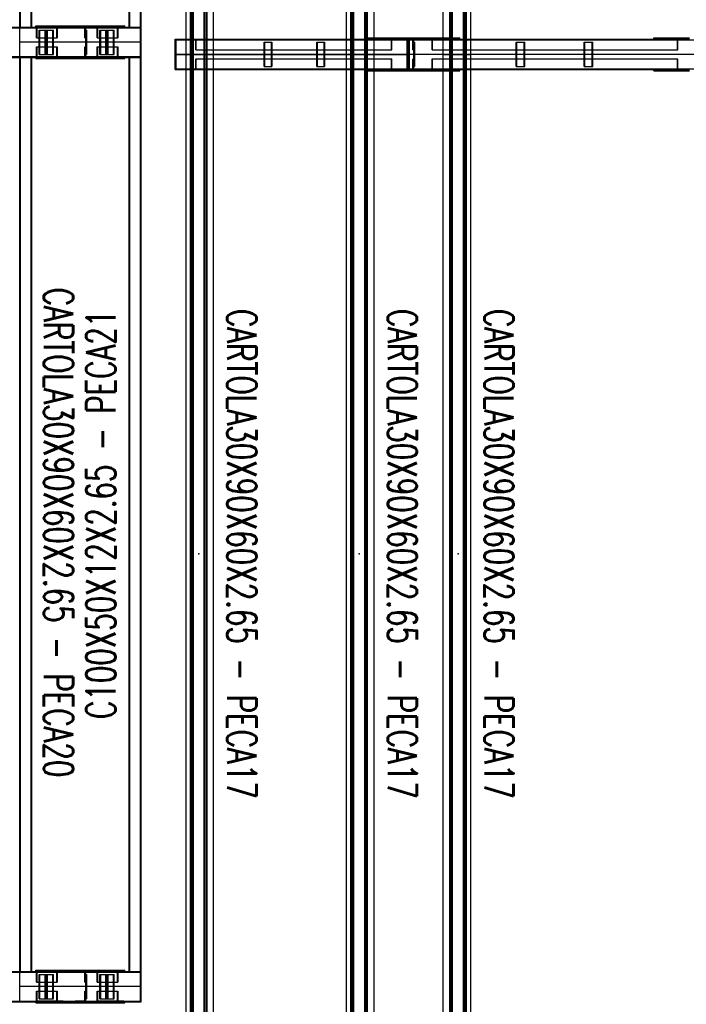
# Model space of a CAD drawing. Header units: feet. Extents: x -13577 to 173285, y -65833 to 34873.
# Tile 47 of 127: x 7713 to 10457, y 5968 to 10021. Entities that reach past the tile are written whole.
import ezdxf
from ezdxf.enums import TextEntityAlignment as Align

# ---------------------------------------------------------------- set-up
doc = ezdxf.new("R2010")
doc.units = ezdxf.units.FT
doc.header["$LTSCALE"] = 10
doc.header["$MEASUREMENT"] = 0
doc.linetypes.add('HIDDEN', pattern=[0.375, 0.25, -0.125])
doc.layers.get('0').update_dxf_attribs({"linetype": 'CONTINUOUS'})
for name, color, linetype in [('FORIR', 4, 'CONTINUOUS'), ('G', 3, 'CONTINUOUS'), ('TR', 6, 'HIDDEN'), ('TXT1', 7, 'CONTINUOUS')]:
    doc.layers.add(name, color=color, linetype=linetype)
doc.styles.add('1', font='romans.shx', dxfattribs={"width": 0.7, "height": 50})

# ---------------------------------------------------------------- blocks, each defined once
blk = doc.blocks.new('3D_INFOM')
blk.add_point((0, 0))
at = {"layer": 'FORIR', "flags": 1}
for tag, p in [('MARK', (7.55, -4.31)), ('NUM_DIS', (7.55, -11.68)), ('NOT_PEZ', (45.73, -11.68)), ('QTA_PEZ', (7.55, -18.55)), ('TIP_PEZ', (45.73, -18.55)), ('TRA_PEZ', (7.55, -26.33)), ('COS_PEZ', (45.73, -26.33)), ('DES_PEZ', (7.55, -33.75))]:
    blk.add_attdef(tag, p, '', height=5, dxfattribs=at)

msp = doc.modelspace()

# ---------------------------------------------------------------- linework, layer by layer
for p, q in [((7963.2, 9928.7), (7713.2, 9928.7)), ((8213.2, 9928.7), (7713.2, 9928.7)), ((8213.2, 9928.7), (7713.2, 9928.7)), ((7963.2, 9928.7), (7963.2, 9928.7)), ((8213.2, 9928.7), (7963.2, 9928.7)), ((9313.2, 9878.7), (8354.3, 9878.7)), ((9313.2, 9878.7), (8354.3, 9878.7)), ((8354.3, 9878.7), (9313.2, 9878.7)), ((9313.2, 9878.7), (9313.2, 9878.7)), ((10525.7, 9878.7), (9313.2, 9878.7)), ((14163.2, 9878.7), (9313.2, 9878.7)), ((14163.2, 9878.7), (9313.2, 9878.7)), ((7963.2, 6041.2), (7713.2, 6041.2)), ((8213.2, 6041.2), (7713.2, 6041.2)), ((8213.2, 6041.2), (7713.2, 6041.2)), ((7963.2, 6041.2), (7963.2, 6041.2)), ((8213.2, 6041.2), (7963.2, 6041.2))]:
    msp.add_line(p, q)
at = {"layer": 'G'}
for p, q in [((7713.2, 5978.7), (7713.2, 13878.7)), ((8213.2, 5978.7), (8213.2, 13878.7)), ((8397.8, 9878.7), (8397.8, 13856.2)), ((8416, 9878.7), (8416, 13856.2)), ((8475.7, 9878.7), (8475.7, 13856.2)), ((8484.4, 5766.2), (8484.4, 13856.2)), ((8511.2, 5766.2), (8511.2, 13856.2)), ((9058.2, 9878.7), (9058.2, 13856.2)), ((9076.4, 9878.7), (9076.4, 13856.2)), ((9136.1, 9878.7), (9136.1, 13856.2)), ((9144.8, 5766.2), (9144.8, 13856.2)), ((9171.6, 5766.2), (9171.6, 13856.2)), ((9456.5, 5766.2), (9456.5, 13856.2)), ((9456.8, 5766.2), (9456.8, 13856.2)), ((9483.7, 5766.2), (9483.7, 13856.2)), ((9492.3, 9878.7), (9492.3, 13856.2)), ((9552, 9878.7), (9552, 13856.2)), ((9570.2, 9878.7), (9570.2, 13856.2)), ((8511.5, 9941.2), (8511.5, 13793.7)), ((9171.9, 9941.2), (9171.9, 13793.7)), ((7763.2, 9991.2), (7763.2, 13753.7)), ((8163.2, 9988.2), (8163.2, 13756.7)), ((7670.9, 9991.2), (8213.2, 9991.2)), ((7714.2, 9866.2), (7714.2, 9991.2)), ((7780.2, 9991.2), (7780.2, 9996.2)), ((7780.2, 9996.2), (8146.2, 9996.2)), ((7990.2, 9991.2), (7990.2, 9996.2)), ((8146.2, 9991.2), (8146.2, 9996.2)), ((8163.2, 9988.2), (8210.2, 9988.2)), ((8210.2, 9869.2), (8210.2, 9988.2)), ((8353.3, 9816.2), (8353.3, 9941.2)), ((8353.3, 9941.2), (8397.8, 9941.2)), ((8424.7, 9941.2), (9058.2, 9941.2)), ((9085.1, 9941.2), (9456.5, 9941.2)), ((9171.9, 9946.2), (9456.5, 9946.2)), ((9308.2, 9816.2), (9308.2, 9941.2)), ((9308.5, 9819.3), (9308.5, 9938.2)), ((9308.5, 9938.2), (9317.9, 9938.2)), ((9308.5, 9938), (9317.9, 9938)), ((9313.2, 9938.2), (9313.2, 9946.2)), ((9313.2, 9819.4), (9313.2, 9938)), ((9317.9, 9819.3), (9317.9, 9938.2)), ((9318.2, 9816.2), (9318.2, 9941.2)), ((9570.2, 9941.2), (10470, 9941.2)), ((10322.9, 9941.2), (10322.9, 9946.2)), ((10322.9, 9946.2), (10470, 9946.2)), ((10337.8, 9941.2), (10337.8, 9946.2)), ((7670.9, 9866.2), (8213.2, 9866.2)), ((7763.2, 6103.7), (7763.2, 9866.2)), ((7780.2, 9861.2), (7780.2, 9866.2)), ((7780.2, 9861.2), (8146.2, 9861.2)), ((7990.2, 9861.2), (7990.2, 9866.2)), ((8146.2, 9861.2), (8146.2, 9866.2)), ((8163.2, 6100.7), (8163.2, 9869.2)), ((8163.2, 9869.2), (8210.2, 9869.2)), ((8397.8, 9878.7), (8475.7, 9878.7)), ((8397.8, 5766.2), (8397.8, 9878.7)), ((8416, 5766.2), (8416, 9878.7)), ((8475.7, 9878.7), (8484.4, 9878.7)), ((8475.7, 9878.7), (8511.2, 9878.7)), ((8475.7, 5766.2), (8475.7, 9878.7)), ((8511.2, 9878.7), (8511.5, 9878.7)), ((8511.2, 9878.7), (8511.5, 9878.7)), ((9058.2, 741.2), (9058.2, 9878.7)), ((9058.2, 9878.7), (9136.1, 9878.7)), ((9076.4, 5766.2), (9076.4, 9878.7)), ((9136.1, 9878.7), (9144.8, 9878.7)), ((9136.1, 9878.7), (9171.6, 9878.7)), ((9136.1, 5766.2), (9136.1, 9878.7)), ((9171.6, 9878.7), (9171.9, 9878.7)), ((9171.6, 9878.7), (9171.9, 9878.7)), ((9456.5, 9878.7), (9570.2, 9878.7)), ((9456.5, 9878.7), (9456.8, 9878.7)), ((9456.8, 9878.7), (9483.7, 9878.7)), ((9483.7, 9878.7), (9492.3, 9878.7)), ((9492.3, 9878.7), (9552, 9878.7)), ((9492.3, 5766.2), (9492.3, 9878.7)), ((9552, 9878.7), (9570.2, 9878.7)), ((9552, 5766.2), (9552, 9878.7)), ((9570.2, 741.2), (9570.2, 9878.7)), ((8353.3, 9816.2), (8397.8, 9816.2)), ((8424.7, 9816.2), (9058.2, 9816.2)), ((8511.5, 5828.7), (8511.5, 9816.2)), ((9085.1, 9816.2), (9456.5, 9816.2)), ((9171.9, 5828.7), (9171.9, 9816.2)), ((9171.9, 9811.2), (9456.5, 9811.2)), ((9308.5, 9819.4), (9317.9, 9819.4)), ((9308.5, 9819.3), (9317.9, 9819.3)), ((9313.2, 9811.2), (9313.2, 9819.3)), ((9570.2, 9816.2), (10470, 9816.2)), ((10322.9, 9811.2), (10322.9, 9816.2)), ((10322.9, 9811.2), (10470, 9811.2)), ((10337.8, 9811.2), (10337.8, 9816.2)), ((7670.9, 6103.7), (8213.2, 6103.7)), ((7714.2, 5978.7), (7714.2, 6103.7)), ((7780.2, 6103.7), (7780.2, 6108.7)), ((7780.2, 6108.7), (8146.2, 6108.7)), ((7990.2, 6103.7), (7990.2, 6108.7)), ((8146.2, 6103.7), (8146.2, 6108.7)), ((8163.2, 6100.7), (8210.2, 6100.7)), ((8210.2, 5981.7), (8210.2, 6100.7)), ((3813.2, 5978.7), (8213.2, 5978.7)), ((7780.2, 5973.7), (7780.2, 5978.7)), ((7780.2, 5973.7), (8146.2, 5973.7)), ((7990.2, 5973.7), (7990.2, 5978.7)), ((8146.2, 5973.7), (8146.2, 5978.7)), ((8163.2, 5978.7), (8163.2, 5981.7)), ((8163.2, 5981.7), (8210.2, 5981.7))]:
    msp.add_line(p, q, dxfattribs=at)
at = {"layer": 'TR'}
for p, q in [((8398.1, 9878.7), (8398.1, 13856.2)), ((8419.3, 9878.7), (8419.3, 13856.2)), ((8424.7, 9878.7), (8424.7, 13856.2)), ((8428, 9878.7), (8428, 13856.2)), ((8473, 5766.2), (8473, 13856.2)), ((8481.6, 5766.2), (8481.6, 13856.2)), ((9058.5, 9878.7), (9058.5, 13856.2)), ((9079.7, 9878.7), (9079.7, 13856.2)), ((9085.1, 9878.7), (9085.1, 13856.2)), ((9088.4, 9878.7), (9088.4, 13856.2)), ((9133.4, 5766.2), (9133.4, 13856.2)), ((9142, 741.2), (9142, 13856.2)), ((9486.4, 741.2), (9486.4, 13856.2)), ((9495.1, 5766.2), (9495.1, 13856.2)), ((9540.1, 9878.7), (9540.1, 13856.2)), ((9543.4, 9878.7), (9543.4, 13856.2)), ((9548.7, 9878.7), (9548.7, 13856.2)), ((9569.9, 9878.7), (9569.9, 13856.2)), ((7715.9, 9991.2), (7715.9, 13753.7)), ((7760.6, 9991.2), (7760.6, 13753.7)), ((8165.9, 9991.2), (8165.9, 13753.7)), ((8210.6, 9991.2), (8210.6, 13753.7)), ((6017.8, 9988.2), (8163.2, 9988.2)), ((7713.9, 9869.2), (7713.9, 9988.2)), ((7782.7, 9947.2), (7782.7, 9991.2)), ((7784.7, 9988), (7893.7, 9988)), ((7784.7, 9947.2), (7784.7, 9988)), ((7793.6, 9878.7), (7793.6, 9978.7)), ((7793.6, 9978.7), (7852.2, 9978.7)), ((7796.8, 9878.7), (7796.8, 9978.7)), ((7810.2, 9988), (7810.2, 9991.2)), ((7817.8, 9878.7), (7817.8, 9978.7)), ((7821, 9878.7), (7821, 9978.7)), ((7824.9, 9878.7), (7824.9, 9978.7)), ((7828, 9878.7), (7828, 9978.7)), ((7849.1, 9878.7), (7849.1, 9978.7)), ((7852.2, 9878.7), (7852.2, 9978.7)), ((7866.3, 9947.2), (7866.3, 9991.2)), ((7868.3, 9947.2), (7868.3, 9988)), ((7893.7, 9988), (7893.7, 9991.2)), ((7936.2, 9991.2), (7936.2, 9996.2)), ((7941.2, 9988), (7941.2, 9991.2)), ((7941.2, 9988), (7982, 9988)), ((7982, 9947.2), (7982, 9988)), ((7985.2, 9866.2), (7985.2, 9991.2)), ((7985.2, 9978.7), (7990.2, 9978.7)), ((7990.2, 9878.7), (7990.2, 9978.7)), ((8032.7, 9947.2), (8032.7, 9991.2)), ((8034.7, 9988), (8143.7, 9988)), ((8034.7, 9947.2), (8034.7, 9988)), ((8043.6, 9878.7), (8043.6, 9978.7)), ((8043.6, 9978.7), (8102.2, 9978.7)), ((8046.8, 9878.7), (8046.8, 9978.7)), ((8060.2, 9988), (8060.2, 9991.2)), ((8067.8, 9878.7), (8067.8, 9978.7)), ((8071, 9878.7), (8071, 9978.7)), ((8074.9, 9878.7), (8074.9, 9978.7)), ((8078, 9878.7), (8078, 9978.7)), ((8099.1, 9878.7), (8099.1, 9978.7)), ((8102.2, 9878.7), (8102.2, 9978.7)), ((8116.3, 9947.2), (8116.3, 9991.2)), ((8118.3, 9947.2), (8118.3, 9988)), ((8143.7, 9988), (8143.7, 9991.2)), ((8210.2, 9988.2), (8213.2, 9988.2)), ((7782.7, 9947.2), (7868.3, 9947.2)), ((7982, 9947.2), (7985.2, 9947.2)), ((8032.7, 9947.2), (8118.3, 9947.2)), ((8353.6, 9819.3), (8353.6, 9938.2)), ((8353.6, 9938.2), (9308.5, 9938.2)), ((8354.3, 9816.2), (8354.3, 9941.2)), ((8357.4, 9819.3), (8357.4, 9938.2)), ((8358.3, 9938.2), (8358.3, 9941.2)), ((8397.8, 9941.2), (8424.7, 9941.2)), ((8404.3, 9938.2), (8404.3, 9941.2)), ((8412.1, 9938), (8412.1, 9941.2)), ((8412.1, 9938), (9243.4, 9938)), ((8438, 9897.2), (8438, 9938)), ((8440, 9897.2), (8440, 9941.2)), ((8511.5, 9816.2), (8511.5, 9941.2)), ((9058.2, 9941.2), (9085.1, 9941.2)), ((9135.2, 9946.2), (9171.9, 9946.2)), ((9135.2, 9941.2), (9135.2, 9946.2)), ((9161, 9941.2), (9161, 9946.2)), ((9164, 9941.2), (9164, 9946.2)), ((9171.9, 9816.2), (9171.9, 9941.2)), ((9217.4, 9938), (9217.4, 9941.2)), ((9243.4, 9897.2), (9243.4, 9938)), ((9245.4, 9897.2), (9245.4, 9941.2)), ((9286.2, 9941.2), (9286.2, 9946.2)), ((9291.2, 9938), (9291.2, 9941.2)), ((9291.2, 9938), (9308.5, 9938)), ((9313.2, 9938.2), (9313.2, 9938)), ((9317.9, 9938.2), (14813.2, 9938.2)), ((9317.9, 9938), (9332, 9938)), ((9332, 9897.2), (9332, 9938)), ((9335.2, 9816.2), (9335.2, 9941.2)), ((9340.2, 9941.2), (9340.2, 9946.2)), ((9411.1, 9897.2), (9411.1, 9941.2)), ((9412.8, 9897.2), (9412.8, 9938)), ((9412.8, 9938), (10444, 9938)), ((9434.6, 9938), (9434.6, 9941.2)), ((9456.5, 9946.2), (9524.2, 9946.2)), ((9456.5, 9941.2), (9570.2, 9941.2)), ((9462.5, 9941.2), (9462.5, 9946.2)), ((9465.5, 9941.2), (9465.5, 9946.2)), ((9524.2, 9941.2), (9524.2, 9946.2)), ((10420.6, 9897.2), (10420.6, 9941.2)), ((10422.3, 9897.2), (10422.3, 9938)), ((10444, 9938), (10444, 9941.2)), ((7782.7, 9866.2), (7782.7, 9910.2)), ((7782.7, 9910.2), (7868.3, 9910.2)), ((7784.7, 9869.4), (7784.7, 9910.2)), ((7866.3, 9866.2), (7866.3, 9910.2)), ((7868.3, 9869.4), (7868.3, 9910.2)), ((7982, 9869.4), (7982, 9910.2)), ((7982, 9910.2), (7985.2, 9910.2)), ((8032.7, 9866.2), (8032.7, 9910.2)), ((8032.7, 9910.2), (8118.3, 9910.2)), ((8034.7, 9869.4), (8034.7, 9910.2)), ((8116.3, 9866.2), (8116.3, 9910.2)), ((8118.3, 9869.4), (8118.3, 9910.2)), ((8438, 9897.2), (9245.4, 9897.2)), ((8718.8, 9928.7), (8752.9, 9928.7)), ((8718.8, 9828.7), (8718.8, 9928.7)), ((8722, 9828.7), (8722, 9928.7)), ((8749.7, 9828.7), (8749.7, 9928.7)), ((8752.9, 9828.7), (8752.9, 9928.7)), ((8935.8, 9928.7), (8969.8, 9928.7)), ((8935.8, 9828.7), (8935.8, 9928.7)), ((8938.9, 9828.7), (8938.9, 9928.7)), ((8966.7, 9828.7), (8966.7, 9928.7)), ((8969.8, 9828.7), (8969.8, 9928.7)), ((9332, 9897.2), (9335.2, 9897.2)), ((9335.2, 9928.7), (9340.2, 9928.7)), ((9340.2, 9828.7), (9340.2, 9928.7)), ((9411.1, 9897.2), (10422.3, 9897.2)), ((9756.2, 9928.7), (9792.7, 9928.7)), ((9756.2, 9828.7), (9756.2, 9928.7)), ((9758.9, 9828.7), (9758.9, 9928.7)), ((9790.1, 9828.7), (9790.1, 9928.7)), ((9792.7, 9828.7), (9792.7, 9928.7)), ((10036.3, 9928.7), (10072.8, 9928.7)), ((10036.3, 9828.7), (10036.3, 9928.7)), ((10039, 9828.7), (10039, 9928.7)), ((10070.1, 9828.7), (10070.1, 9928.7)), ((10072.8, 9828.7), (10072.8, 9928.7)), ((6017.8, 9869.2), (8163.2, 9869.2)), ((7715.9, 6103.7), (7715.9, 9866.2)), ((7760.6, 6103.7), (7760.6, 9866.2)), ((7784.7, 9869.4), (7893.7, 9869.4)), ((7793.6, 9878.7), (7852.2, 9878.7)), ((7810.2, 9866.2), (7810.2, 9869.4)), ((7893.7, 9866.2), (7893.7, 9869.4)), ((7936.2, 9861.2), (7936.2, 9866.2)), ((7941.2, 9866.2), (7941.2, 9869.4)), ((7941.2, 9869.4), (7982, 9869.4)), ((7985.2, 9878.7), (7990.2, 9878.7)), ((8034.7, 9869.4), (8143.7, 9869.4)), ((8043.6, 9878.7), (8102.2, 9878.7)), ((8060.2, 9866.2), (8060.2, 9869.4)), ((8143.7, 9866.2), (8143.7, 9869.4)), ((8165.9, 6103.7), (8165.9, 9866.2)), ((8210.2, 9869.2), (8213.2, 9869.2)), ((8210.6, 6103.7), (8210.6, 9866.2)), ((8397.8, 9878.7), (8398.1, 9878.7)), ((8398.1, 5766.2), (8398.1, 9878.7)), ((8416, 9878.7), (8428, 9878.7)), ((8419.3, 5766.2), (8419.3, 9878.7)), ((8424.7, 5766.2), (8424.7, 9878.7)), ((8428, 5766.2), (8428, 9878.7)), ((8438, 9860.2), (9245.4, 9860.2)), ((8438, 9819.4), (8438, 9860.2)), ((8440, 9816.2), (8440, 9860.2)), ((8473, 9878.7), (8475.7, 9878.7)), ((8475.7, 9878.7), (8475.7, 9878.7)), ((8511.2, 9878.7), (8511.2, 9878.7)), ((9058.2, 9878.7), (9058.5, 9878.7)), ((9058.5, 741.2), (9058.5, 9878.7)), ((9076.4, 9878.7), (9088.4, 9878.7)), ((9079.7, 5766.2), (9079.7, 9878.7)), ((9085.1, 5766.2), (9085.1, 9878.7)), ((9088.4, 5766.2), (9088.4, 9878.7)), ((9133.4, 9878.7), (9136.1, 9878.7)), ((9136.1, 9878.7), (9136.1, 9878.7)), ((9171.6, 9878.7), (9171.6, 9878.7)), ((9243.4, 9819.4), (9243.4, 9860.2)), ((9245.4, 9816.2), (9245.4, 9860.2)), ((9332, 9819.4), (9332, 9860.2)), ((9332, 9860.2), (9335.2, 9860.2)), ((9411.1, 9816.2), (9411.1, 9860.2)), ((9411.1, 9860.2), (10422.3, 9860.2)), ((9412.8, 9819.4), (9412.8, 9860.2)), ((9456.5, 9878.7), (9456.8, 9878.7)), ((9483.7, 9878.7), (9486.4, 9878.7)), ((9492.3, 9878.7), (9495.1, 9878.7)), ((9540.1, 9878.7), (9552, 9878.7)), ((9540.1, 5766.2), (9540.1, 9878.7)), ((9543.4, 5766.2), (9543.4, 9878.7)), ((9548.7, 5766.2), (9548.7, 9878.7)), ((9552, 9878.7), (9552, 9878.7)), ((9569.9, 741.2), (9569.9, 9878.7)), ((9569.9, 9878.7), (9570.2, 9878.7)), ((10420.6, 9816.2), (10420.6, 9860.2)), ((10422.3, 9819.4), (10422.3, 9860.2)), ((8353.6, 9819.3), (9308.5, 9819.3)), ((8358.3, 9816.2), (8358.3, 9819.3)), ((8397.8, 9816.2), (8424.7, 9816.2)), ((8404.3, 9816.2), (8404.3, 9819.3)), ((8412.1, 9819.4), (9243.4, 9819.4)), ((8412.1, 9816.2), (8412.1, 9819.4)), ((8718.8, 9828.7), (8752.9, 9828.7)), ((8935.8, 9828.7), (8969.8, 9828.7)), ((9058.2, 9816.2), (9085.1, 9816.2)), ((9135.2, 9811.2), (9135.2, 9816.2)), ((9135.2, 9811.2), (9171.9, 9811.2)), ((9161, 9811.2), (9161, 9816.2)), ((9164, 9811.2), (9164, 9816.2)), ((9217.4, 9816.2), (9217.4, 9819.4)), ((9286.2, 9811.2), (9286.2, 9816.2)), ((9291.2, 9819.4), (9308.5, 9819.4)), ((9291.2, 9816.2), (9291.2, 9819.4)), ((9313.2, 9819.3), (9313.2, 9819.4)), ((9317.9, 9819.4), (9332, 9819.4)), ((9317.9, 9819.3), (14813.2, 9819.3)), ((9335.2, 9828.7), (9340.2, 9828.7)), ((9340.2, 9811.2), (9340.2, 9816.2)), ((9412.8, 9819.4), (10444, 9819.4)), ((9434.6, 9816.2), (9434.6, 9819.4)), ((9456.5, 9816.2), (9570.2, 9816.2)), ((9456.5, 9811.2), (9524.2, 9811.2)), ((9462.5, 9811.2), (9462.5, 9816.2)), ((9465.5, 9811.2), (9465.5, 9816.2)), ((9524.2, 9811.2), (9524.2, 9816.2)), ((9756.2, 9828.7), (9792.7, 9828.7)), ((10036.3, 9828.7), (10072.8, 9828.7)), ((10444, 9816.2), (10444, 9819.4)), ((6017.8, 6100.7), (8163.2, 6100.7)), ((7713.9, 5981.7), (7713.9, 6100.7)), ((7782.7, 6059.7), (7782.7, 6103.7)), ((7784.7, 6100.5), (7893.7, 6100.5)), ((7784.7, 6059.7), (7784.7, 6100.5)), ((7793.6, 5991.2), (7793.6, 6091.2)), ((7793.6, 6091.2), (7852.2, 6091.2)), ((7796.8, 5991.2), (7796.8, 6091.2)), ((7810.2, 6100.5), (7810.2, 6103.7)), ((7817.8, 5991.2), (7817.8, 6091.2)), ((7821, 5991.2), (7821, 6091.2)), ((7824.9, 5991.2), (7824.9, 6091.2)), ((7828, 5991.2), (7828, 6091.2)), ((7849.1, 5991.2), (7849.1, 6091.2)), ((7852.2, 5991.2), (7852.2, 6091.2)), ((7866.3, 6059.7), (7866.3, 6103.7)), ((7868.3, 6059.7), (7868.3, 6100.5)), ((7893.7, 6100.5), (7893.7, 6103.7)), ((7936.2, 6103.7), (7936.2, 6108.7)), ((7941.2, 6100.5), (7941.2, 6103.7)), ((7941.2, 6100.5), (7982, 6100.5)), ((7982, 6059.7), (7982, 6100.5)), ((7985.2, 5978.7), (7985.2, 6103.7)), ((7985.2, 6091.2), (7990.2, 6091.2)), ((7990.2, 5991.2), (7990.2, 6091.2)), ((8032.7, 6059.7), (8032.7, 6103.7)), ((8034.7, 6100.5), (8143.7, 6100.5)), ((8034.7, 6059.7), (8034.7, 6100.5)), ((8043.6, 5991.2), (8043.6, 6091.2)), ((8043.6, 6091.2), (8102.2, 6091.2)), ((8046.8, 5991.2), (8046.8, 6091.2)), ((8060.2, 6100.5), (8060.2, 6103.7)), ((8067.8, 5991.2), (8067.8, 6091.2)), ((8071, 5991.2), (8071, 6091.2)), ((8074.9, 5991.2), (8074.9, 6091.2)), ((8078, 5991.2), (8078, 6091.2)), ((8099.1, 5991.2), (8099.1, 6091.2)), ((8102.2, 5991.2), (8102.2, 6091.2)), ((8116.3, 6059.7), (8116.3, 6103.7)), ((8118.3, 6059.7), (8118.3, 6100.5)), ((8143.7, 6100.5), (8143.7, 6103.7)), ((8210.2, 6100.7), (8213.2, 6100.7)), ((7782.7, 6059.7), (7868.3, 6059.7)), ((7982, 6059.7), (7985.2, 6059.7)), ((8032.7, 6059.7), (8118.3, 6059.7)), ((7782.7, 6022.7), (7868.3, 6022.7)), ((7782.7, 5978.7), (7782.7, 6022.7)), ((7784.7, 5981.9), (7784.7, 6022.7)), ((7866.3, 5978.7), (7866.3, 6022.7)), ((7868.3, 5981.9), (7868.3, 6022.7)), ((7982, 6022.7), (7985.2, 6022.7)), ((7982, 5981.9), (7982, 6022.7)), ((8032.7, 5978.7), (8032.7, 6022.7)), ((8032.7, 6022.7), (8118.3, 6022.7)), ((8034.7, 5981.9), (8034.7, 6022.7)), ((8116.3, 5978.7), (8116.3, 6022.7)), ((8118.3, 5981.9), (8118.3, 6022.7)), ((6017.8, 5981.7), (8163.2, 5981.7)), ((7784.7, 5981.9), (7893.7, 5981.9)), ((7793.6, 5991.2), (7852.2, 5991.2)), ((7810.2, 5978.7), (7810.2, 5981.9)), ((7893.7, 5978.7), (7893.7, 5981.9)), ((7936.2, 5973.7), (7936.2, 5978.7)), ((7941.2, 5978.7), (7941.2, 5981.9)), ((7941.2, 5981.9), (7982, 5981.9)), ((7985.2, 5991.2), (7990.2, 5991.2)), ((8034.7, 5981.9), (8143.7, 5981.9)), ((8043.6, 5991.2), (8102.2, 5991.2)), ((8060.2, 5978.7), (8060.2, 5981.9)), ((8143.7, 5978.7), (8143.7, 5981.9)), ((8210.2, 5981.7), (8213.2, 5981.7))]:
    msp.add_line(p, q, dxfattribs=at)

# ---------------------------------------------------------------- block references
at = {"xscale": 10, "yscale": 10, "zscale": 10}
for p in [(7714.6, 7984.9), (8164.6, 7984.9), (8450.3, 7822.5), (9110.7, 7822.5), (9517.7, 7822.5)]:
    msp.add_blockref('3D_INFOM', p, dxfattribs=at)

# ---------------------------------------------------------------- texts
at = {"layer": 'TXT1', "color": 7, "style": '1', "width": 0.7}
for s, rotation, p in [('CARTOLA30X90X60X2.65 - PECA20', 270, (7777.2, 7910.1)), ('CARTOLA30X90X60X2.65 - PECA17', 270, (8531.5, 7822.5)), ('CARTOLA30X90X60X2.65 - PECA17', 270, (9191.9, 7822.5)), ('CARTOLA30X90X60X2.65 - PECA17', 270, (9590.2, 7822.5)), ('C100X50X12X2.65 - PECA21', 90, (8143.2, 7984.9))]:
    msp.add_text(s, height=120, rotation=rotation, dxfattribs=at).set_placement(p, align=Align.BOTTOM_CENTER)

doc.saveas('drawing.dxf')
